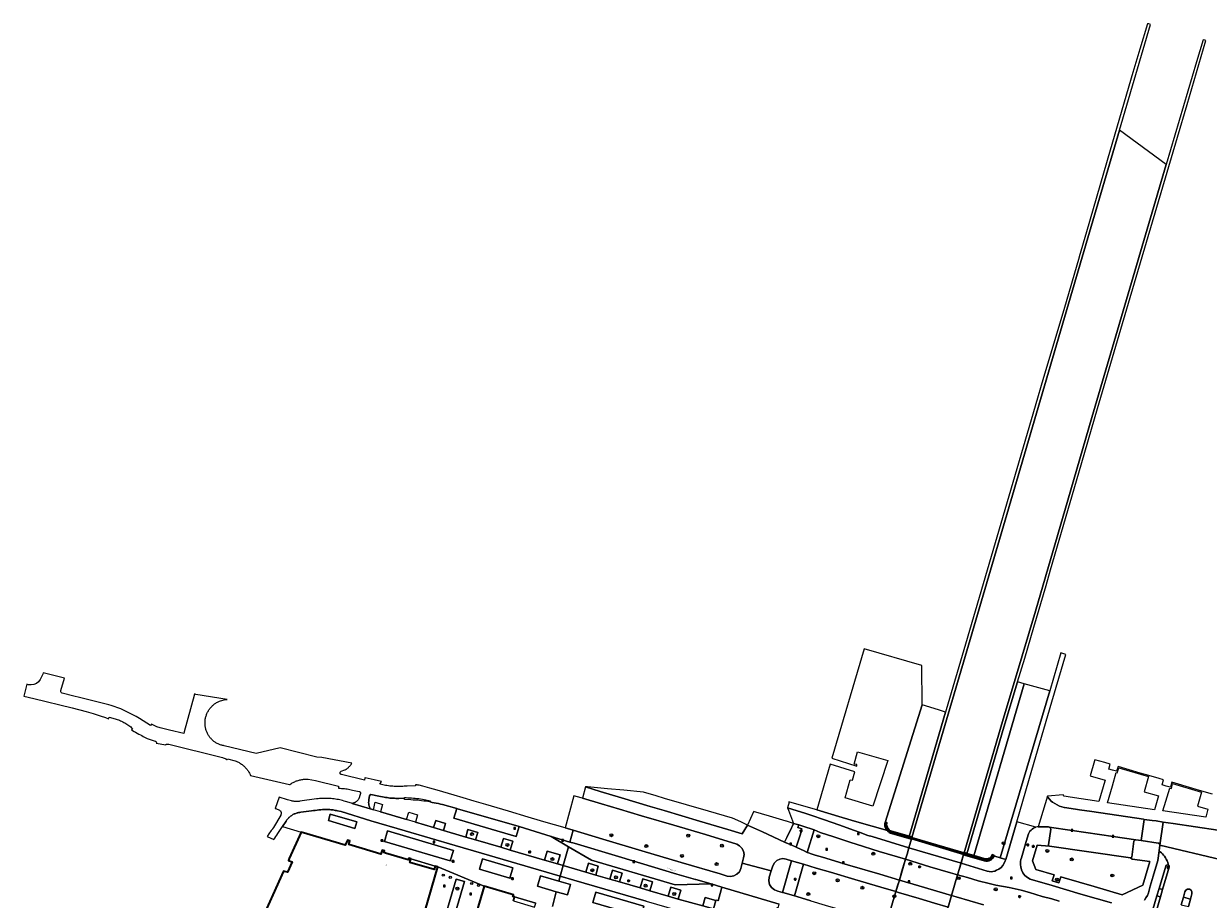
# Model space of a CAD drawing. Header units: metres. Extents: x 136597 to 137331, y 452400 to 453440.
# Tile 39 of 40: x 136597 to 136917, y 453092 to 453328. Entities that reach past the tile are written whole.
import ezdxf
from ezdxf.enums import TextEntityAlignment as Align

# ---------------------------------------------------------------- set-up
doc = ezdxf.new("R2010")
doc.units = ezdxf.units.M
doc.layers.get('0').update_dxf_attribs({"lineweight": 25})
for name, color, linetype, lineweight in [('AB-ondergrond', 7, 'Continuous', 25), ('B-WE-GK-KADEMUUR-GV', 150, 'Continuous', 35), ('B-WE-GR-BEPLANTING_CULTUUR_HEESTERS-GV', 90, 'Continuous', 18), ('B-WE-GR-BOOM-S @ 0.2', 90, 'Continuous', 25), ('B-WE-GR-GROENVOORZIENING-GV', 80, 'Continuous', 18), ('B-WE-IE-TERREINAFSCHEIDING_KUNSTMATIG_HEKWERK-G', 20, 'IE-TERREINAFSCHEIDING-KUNSTMATIG', 18), ('B-WE-IE-TERREINAFSCHEIDING_KUNSTMATIG_MUUR-GV', 90, 'Continuous', 18), ('B-WE-KL-ET_LS_OV_LICHTMAST-S @ 0.2', 190, 'Continuous', 25), ('B-WE-KW-KUNSTWERK_DEK-GV', 170, 'Continuous', 18), ('B-WE-OG-BEBOUWING-GV', 7, 'Continuous', 35), ('B-WE-OG-BEBOUWING-T18', 10, 'Continuous', 18), ('B-WE-OG-TERREIN_CULTUURSCHEIDING-GV', 7, 'Continuous', 18), ('B-WE-OG-TERREIN_ERF-GV', 7, 'Continuous', 18), ('B-WE-OG-TOPOGRAFIE-T18', 10, 'Continuous', 18), ('B-WE-OG-WATER-GV', 130, 'Continuous', 18), ('B-WE-OG-WATER_SLOOT-GV', 120, 'Continuous', 18), ('B-WE-RI-GWA_KOLK-S @ 0.2', 30, 'Continuous', 25), ('B-WE-RI-GWA_RIOOLPUT-S @ 0.2', 30, 'Continuous', 25), ('B-WE-VH-VERHARDING_ASFALT-GV', 252, 'Continuous', 18), ('B-WE-VH-VERHARDING_BETONSTRAATSTEEN-GV', 252, 'Continuous', 18), ('B-WE-VH-VERHARDING_GESLOTEN-GV', 252, 'Continuous', 18), ('B-WE-VH-VERHARDING_OPEN-GV', 252, 'Continuous', 18), ('B-WE-VH-VERHARDING_STRAATBAKSTEEN-GV', 252, 'Continuous', 18), ('B-WE-VH-VERHARDING_TEGEL-GV', 252, 'Continuous', 18), ('B-WE-VW-AFSLUITPAAL-S @ 0.2', 7, 'Continuous', 25)]:
    doc.layers.add(name, color=color, linetype=linetype, lineweight=lineweight)
doc.styles.add('NLCS-ISO', font='NLCS-ISO.ttf')
doc.styles.add('NLCS-ISO-ANNOTATIEF-T18', font='NLCS-ISO.ttf', dxfattribs={"height": 1.8})
doc.linetypes.add('IE-TERREINAFSCHEIDING-KUNSTMATIG', pattern='A,4,[82,NLCS.SHX,S=0.75,R=90,X=0,Y=0],4,-2', length=10)

# ---------------------------------------------------------------- blocks, each defined once
blk = doc.blocks.new('SVW-AFSLUITPAAL-SO')
at = {"lineweight": 18}
blk.add_circle((0, 0), 1.5, dxfattribs=at)
at = {"lineweight": 18, "style": 'NLCS-ISO'}
blk.add_text('af', height=1.8, dxfattribs=at).set_placement((0, 0), align=Align.MIDDLE_CENTER)
blk = doc.blocks.new('SKL-ET_OV_LICHTMAST-SO')
at = {"color": 0, "linetype": 'ByBlock', "lineweight": 18}
for points in [[(-1.2, 0), (-2, 0)], [(-1.4, 1.4), (-0.9, 0.9)], [(0, 2), (0, 1.2)], [(0.9, 0.9), (1.4, 1.4)], [(2, 0), (1.2, 0)], [(-1.4, -1.4), (-0.9, -0.9)], [(0, -1.2), (0, -2)], [(0.9, -0.9), (1.4, -1.4)]]:
    blk.add_lwpolyline(points, dxfattribs=at)
blk.add_circle((0, 0), 1, dxfattribs=at)
blk = doc.blocks.new('SRI-KOLK-SO')
at = {"color": 0, "linetype": 'ByBlock', "lineweight": 18}
blk.add_lwpolyline([(-1.125, -1.125), (1.125, -1.125), (1.125, 1.125), (-1.125, 1.125)], close=True, dxfattribs=at)
at = {"color": 0, "linetype": 'ByBlock', "lineweight": 18, "style": 'NLCS-ISO'}
blk.add_text('k', height=1.5, dxfattribs=at).set_placement((0, 0), align=Align.MIDDLE_CENTER)
blk = doc.blocks.new('SRI-PUT_INSPECTIEPUT_RIOOLPUT-SO')
at = {"color": 0, "linetype": 'ByBlock', "lineweight": 18}
blk.add_lwpolyline([(-1.125, -1.125), (1.125, -1.125), (1.125, 1.125), (-1.125, 1.125)], close=True, dxfattribs=at)
blk = doc.blocks.new('SGR-BOOM_01-SO')
at = {"linetype": 'ByBlock', "lineweight": 18}
h = blk.add_hatch(color=0, dxfattribs=at)
h.dxf.hatch_style = 1
edge = h.paths.add_edge_path()
edge.add_arc((0, 0), 0.25, 0, 360)
at = {"color": 0, "linetype": 'ByBlock', "lineweight": 18}
for radius in [2, 0.25]:
    blk.add_circle((0, 0), radius, dxfattribs=at)
blk = doc.blocks.new('A$C8609b1a7')
at = {"layer": 'B-WE-GK-KADEMUUR-GV', "color": 9, "flags": 128}
for points in [[(-482.996, -331.575), (-482.933, -331.36), (-482.874, -331.159), (-483.632, -330.933), (-488.636, -329.442), (-488.974, -329.177), (-489.257, -328.854), (-489.475, -328.484), (-489.622, -328.08), (-489.69, -327.656), (-489.682, -327.246), (-489.888, -327.198), (-490.078, -327.153), (-490.137, -327.514), (-490.133, -327.948), (-490.05, -328.373), (-489.891, -328.776), (-489.66, -329.143), (-489.489, -329.329), (-489.366, -329.462), (-489.018, -329.721), (-488.629, -329.912)], [(-468.934, -335.726), (-463.585, -337.305), (-463.305, -337.411), (-462.91, -337.487), (-462.508, -337.484), (-462.114, -337.401), (-461.744, -337.242), (-461.413, -337.014), (-461.134, -336.724), (-460.917, -336.385), (-460.771, -336.01), (-461.271, -335.892), (-461.34, -336.077), (-461.523, -336.391), (-461.77, -336.657), (-462.069, -336.863), (-462.405, -336.999), (-462.764, -337.059), (-463.127, -337.038), (-463.476, -336.939), (-466.165, -336.138), (-468.075, -335.569), (-468.822, -335.346), (-468.879, -335.54)]]:
    blk.add_lwpolyline(points, close=True, dxfattribs=at)
at = {"layer": 'B-WE-GR-BEPLANTING_CULTUUR_HEESTERS-GV', "color": 9, "flags": 128}
blk.add_lwpolyline([(-423.9, -336.698), (-445.815, -333.504), (-449.109, -333.223), (-450.326, -337.435), (-449.434, -339.828), (-444.552, -341.254), (-445.013, -342.832), (-443.216, -343.369), (-442.751, -341.78), (-441.849, -342.044), (-433.729, -344.414), (-426.158, -346.639), (-420.613, -344.01), (-418.763, -337.677), (-423.45, -337.02)], close=True, dxfattribs=at)
at = {"layer": 'B-WE-GR-GROENVOORZIENING-GV', "color": 9, "flags": 128}
for points in [[(-459.037, -336.622), (-457.549, -337.075), (-454.611, -326.922), (-450.552, -313.034), (-445.155, -294.621), (-441.395, -281.823), (-442.677, -281.437), (-445.715, -291.684)], [(-574.193, -329.246), (-566.248, -331.643), (-555.665, -334.797), (-545.08, -337.906), (-534.589, -341.008), (-532.729, -341.571), (-531.797, -341.712), (-530.869, -341.548), (-530.043, -341.096), (-529.404, -340.403), (-529.02, -339.543), (-528.643, -338.123), (-528.253, -336.657), (-528.14, -335.757), (-528.294, -334.864), (-528.702, -334.054), (-529.328, -333.398), (-530.119, -332.955), (-538.537, -330.408), (-547.055, -327.848), (-555.756, -325.302), (-561.727, -323.554), (-566.609, -322.119), (-571.745, -320.588), (-572.085, -320.487), (-574.002, -319.938), (-576.368, -328.597), (-575.751, -328.775)], [(-633.094, -328.742), (-632.579, -326.998), (-639.716, -324.891), (-640.231, -326.635)], [(-611.855, -328.514), (-609.161, -329.294), (-608.601, -327.367), (-611.29, -326.591)], [(-514.811, -327.387), (-514.837, -327.448), (-515.154, -328.194), (-515.326, -328.547), (-516.624, -331.212), (-516.857, -331.691), (-517.19, -332.408), (-515.248, -333.272), (-514.121, -333.816), (-513.034, -330.533), (-512.52, -328.866), (-513.656, -328.532), (-513.388, -327.811)], [(-607.344, -337.462), (-606.529, -334.646), (-624.255, -329.431), (-625.079, -332.242)], [(-600.532, -331.835), (-599.943, -329.843), (-602.579, -329.06), (-603.169, -331.051)], [(-591.17, -334.567), (-590.464, -332.165), (-593.004, -331.418), (-593.711, -333.819)], [(-499.306, -332.503), (-503.929, -330.971), (-507.574, -329.836), (-509.204, -329.162), (-511.09, -335.191), (-510.926, -335.267), (-510.319, -335.492), (-508.931, -335.929), (-506.949, -336.498), (-500.219, -338.549), (-491.558, -341.067), (-486.264, -342.657), (-485.643, -340.551), (-484.608, -337.04), (-484.648, -337.028), (-491.746, -334.966), (-497.896, -332.971)], [(-578.455, -338.287), (-577.749, -335.865), (-581.251, -334.845), (-581.958, -337.261)], [(-598.629, -336.966), (-599.45, -339.753), (-591.324, -342.128), (-590.497, -339.345)], [(-570.79, -340.53), (-568.132, -341.296), (-567.436, -338.884), (-570.094, -338.117)], [(-515.334, -337.431), (-516.777, -336.99), (-517.647, -336.888), (-518.51, -337.039), (-519.294, -337.429), (-519.934, -338.027), (-520.377, -338.783), (-520.815, -340.151), (-521.337, -341.889), (-521.449, -342.865), (-521.236, -343.823), (-520.722, -344.66), (-519.962, -345.282), (-519.041, -345.622), (-517.742, -346.012)], [(-487.186, -345.786), (-491.237, -344.605), (-498.232, -342.534), (-504.845, -340.575), (-508.656, -339.422), (-512.079, -338.411), (-512.11, -338.402), (-514.537, -346.945), (-513.907, -347.128), (-510.107, -348.244), (-506.224, -349.417), (-498.443, -351.667), (-491.311, -353.814), (-489.695, -354.293)], [(-478.074, -339.075), (-484.608, -337.04), (-486.265, -342.657), (-481, -344.237), (-472.202, -346.795), (-470.556, -341.223), (-472.434, -340.684)], [(-578.775, -345.801), (-575.721, -346.686), (-574.896, -343.897), (-578.044, -342.978), (-583.009, -341.53), (-583.845, -344.332)], [(-564.364, -342.392), (-561.733, -343.168), (-561.023, -340.761), (-563.654, -339.986)], [(-610.213, -357.353), (-607.964, -358.018), (-603.543, -343.071), (-605.792, -342.405)], [(-553.511, -345.546), (-552.804, -343.141), (-555.452, -342.363), (-556.159, -344.768)], [(-545.919, -347.773), (-545.207, -345.365), (-547.866, -344.578), (-548.578, -346.987)], [(-555.932, -352.48), (-555.139, -349.653), (-568.068, -345.892), (-568.883, -348.7)], [(-539.28, -349.634), (-536.403, -350.458), (-535.736, -348.156), (-538.61, -347.323)], [(-473.129, -349.933), (-476.807, -348.866), (-480.921, -347.639), (-486.463, -345.997), (-487.187, -345.786), (-489.695, -354.293), (-483.571, -356.105), (-476.812, -358.134), (-475.652, -358.478)]]:
    blk.add_lwpolyline(points, close=True, dxfattribs=at)
blk.add_lwpolyline([(-443.151, -348.308), (-445.112, -347.749), (-447.768, -347.062), (-451.209, -345.995), (-453.444, -345.412), (-456.666, -344.695), (-460.268, -344.012), (-462.072, -343.623), (-464.992, -342.834), (-467.855, -341.997), (-470.557, -341.222), (-471.576, -344.673), (-472.202, -346.795), (-470.946, -347.16), (-463.527, -349.38)], dxfattribs=at)
at = {"layer": 'B-WE-IE-TERREINAFSCHEIDING_KUNSTMATIG_HEKWERK-G', "color": 9, "flags": 128}
for points in [[(-489.88, -327.199), (-489.912, -327.631), (-489.865, -328.061), (-489.739, -328.475), (-489.539, -328.86), (-489.272, -329.201), (-488.947, -329.487), (-488.695, -329.647)], [(-488.695, -329.647), (-482.933, -331.36)], [(-482.932, -331.36), (-468.879, -335.539)], [(-468.879, -335.54), (-463.564, -337.12)], [(-461.061, -335.956), (-461.208, -336.31), (-461.426, -336.626), (-461.704, -336.89), (-462.03, -337.092), (-462.392, -337.221), (-462.772, -337.272), (-463.154, -337.244), (-463.523, -337.137), (-463.564, -337.12)]]:
    blk.add_lwpolyline(points, dxfattribs=at)
at = {"layer": 'B-WE-IE-TERREINAFSCHEIDING_KUNSTMATIG_MUUR-GV', "color": 9, "flags": 128}
blk.add_lwpolyline([(-482.996, -331.575), (-468.934, -335.726), (-468.879, -335.539), (-468.822, -335.346), (-482.874, -331.159)], close=True, dxfattribs=at)
at = {"layer": 'B-WE-KW-KUNSTWERK_DEK-GV', "color": 9, "flags": 128}
blk.add_lwpolyline([(-473.129, -349.933), (-471.575, -344.673), (-470.627, -341.462), (-469.761, -338.529), (-468.934, -335.726), (-468.879, -335.539), (-468.822, -335.346), (-482.874, -331.159), (-484.684, -337.296), (-485.644, -340.551), (-487.187, -345.786), (-489.695, -354.293)], dxfattribs=at)
at = {"layer": 'B-WE-OG-BEBOUWING-GV', "color": 9, "flags": 128}
for points in [[(-616.778, -359.835), (-610.68, -339.1), (-611.409, -338.88), (-611.7, -339.845), (-618.254, -337.924), (-617.955, -336.957), (-618.567, -336.768), (-618.697, -337.189), (-624.829, -335.37), (-625.251, -335.245), (-625.126, -334.823), (-625.74, -334.641), (-626.037, -335.644), (-631.081, -334.146), (-634.703, -333.079), (-634.427, -332.086), (-635.037, -331.901), (-635.694, -333.256), (-647.558, -329.783), (-650.756, -336.846), (-651.02, -337.429), (-649.993, -337.712), (-651.293, -340.56), (-652.32, -340.277), (-658.908, -354.811)], [(-590.332, -348.246), (-590.03, -347.222), (-590.452, -347.097), (-590.325, -346.666), (-590.939, -346.485), (-598.215, -344.339), (-602.762, -359.81)]]:
    blk.add_lwpolyline(points, dxfattribs=at)
at = {"layer": 'B-WE-OG-TERREIN_CULTUURSCHEIDING-GV', "color": 9, "flags": 128}
for points in [[(-498.873, -315.764), (-498.246, -313.493), (-504.899, -311.375), (-508.515, -323.769), (-501.662, -325.819), (-497.688, -326.965), (-489.489, -329.329), (-489.66, -329.143), (-489.891, -328.776), (-490.05, -328.373), (-490.133, -327.948), (-490.137, -327.514), (-490.078, -327.153), (-480.115, -295.435), (-480.23, -284.848), (-495.761, -280.274), (-504.425, -309.814), (-497.77, -311.973), (-497.692, -311.534), (-498.43, -311.369), (-497.546, -308.116), (-489.399, -310.464), (-493.37, -322.735), (-500.865, -320.532), (-499.493, -315.597)], [(-458.111, -301.441), (-468.075, -335.569), (-466.165, -336.138), (-452.63, -289.739), (-454.396, -289.242)], [(-459.037, -336.622), (-445.715, -291.684), (-452.63, -289.739), (-466.165, -336.138), (-463.476, -336.939), (-463.127, -337.038), (-462.764, -337.059), (-462.405, -336.999), (-462.069, -336.863), (-461.77, -336.657), (-461.523, -336.391), (-461.34, -336.077), (-461.271, -335.892), (-460.771, -336.01), (-460.475, -336.184)], [(-483.632, -330.933), (-473.832, -297.411), (-475.741, -296.809), (-480.115, -295.435), (-490.078, -327.153), (-489.888, -327.198), (-489.682, -327.246), (-489.69, -327.656), (-489.622, -328.08), (-489.475, -328.484), (-489.257, -328.854), (-488.974, -329.177), (-488.636, -329.442)]]:
    blk.add_lwpolyline(points, close=True, dxfattribs=at)
at = {"layer": 'B-WE-OG-TERREIN_ERF-GV', "color": 9, "flags": 128}
for points in [[(-611.409, -338.88), (-617.955, -336.957), (-618.254, -337.924), (-611.7, -339.845)], [(-590.03, -347.222), (-590.332, -348.246), (-584.609, -349.93), (-584.3, -348.907)]]:
    blk.add_lwpolyline(points, close=True, dxfattribs=at)
at = {"layer": 'B-WE-OG-WATER-GV', "color": 9, "flags": 128}
blk.add_lwpolyline([(-473.129, -349.933), (-472.202, -346.795), (-471.576, -344.673), (-470.557, -341.222), (-469.636, -338.103), (-468.934, -335.726), (-468.879, -335.54), (-468.822, -335.346), (-463.427, -316.795), (-458.443, -299.947), (-453.133, -282.239), (-449.541, -270.148), (-440.824, -240.196), (-434.333, -217.96), (-414.291, -149.718), (-426.939, -140.46), (-434.945, -167.99), (-438.478, -179.925), (-455.761, -238.906), (-467.653, -279.322), (-482.874, -331.159), (-482.933, -331.36), (-482.996, -331.575), (-483.703, -333.97), (-484.198, -335.652), (-484.608, -337.04), (-485.643, -340.551), (-486.264, -342.657), (-486.734, -344.253), (-487.186, -345.786), (-489.695, -354.293)], dxfattribs=at)
at = {"layer": 'B-WE-OG-WATER_SLOOT-GV', "color": 9, "flags": 128}
for points in [[(-418.577, -111.987), (-419.028, -111.856), (-419.308, -111.774), (-421.374, -118.658), (-423.262, -124.948), (-429.415, -145.912), (-435.812, -167.929), (-437.808, -174.674), (-437.809, -174.678), (-441.953, -188.924), (-447.371, -207.155), (-449.634, -214.881), (-457.838, -242.888), (-468.422, -279.023), (-473.647, -296.778), (-473.832, -297.411), (-483.632, -330.933), (-482.874, -331.159), (-467.653, -279.322), (-455.761, -238.906), (-438.478, -179.925), (-434.945, -167.99), (-426.939, -140.46)], [(-403.583, -116.345), (-403.902, -116.252), (-404.319, -116.131), (-406.119, -122.097), (-414.291, -149.718), (-434.333, -217.96), (-440.824, -240.196), (-449.541, -270.148), (-453.133, -282.239), (-458.443, -299.947), (-463.427, -316.795), (-468.822, -335.346), (-468.075, -335.569), (-458.111, -301.441), (-454.396, -289.242), (-452.439, -282.816), (-449.967, -274.482), (-446.707, -263.224), (-445.486, -259.034), (-437.871, -232.909), (-432.794, -215.492), (-426.96, -195.622), (-422.392, -180.155), (-411.271, -142.334), (-408.669, -133.536)]]:
    blk.add_lwpolyline(points, close=True, dxfattribs=at)
at = {"layer": 'B-WE-VH-VERHARDING_ASFALT-GV', "color": 9, "flags": 128}
for points in [[(-514.121, -333.816), (-515.248, -333.272), (-517.19, -332.408), (-523.139, -329.659), (-527.202, -327.816), (-528.617, -330.209), (-532.502, -329.064), (-540.127, -326.779), (-549.669, -323.935), (-553.497, -322.804), (-561.143, -320.509), (-566.902, -318.813), (-570.867, -317.482), (-571.745, -320.588), (-566.609, -322.119), (-561.727, -323.554), (-555.756, -325.302), (-547.055, -327.848), (-538.537, -330.408), (-530.119, -332.955), (-529.328, -333.398), (-528.702, -334.054), (-528.294, -334.864), (-528.14, -335.757), (-528.253, -336.657), (-528.643, -338.123), (-520.815, -340.151), (-520.377, -338.783), (-519.934, -338.027), (-519.294, -337.429), (-518.51, -337.039), (-517.647, -336.888), (-516.777, -336.99), (-515.334, -337.431), (-515.326, -337.433), (-512.11, -338.402), (-512.079, -338.411), (-508.656, -339.422), (-504.845, -340.575), (-498.232, -342.534), (-491.237, -344.605), (-487.186, -345.786), (-486.734, -344.253), (-486.264, -342.657), (-491.558, -341.067), (-500.219, -338.549), (-506.949, -336.498), (-508.931, -335.929), (-510.319, -335.492), (-510.926, -335.267), (-511.09, -335.191), (-511.907, -334.816), (-513.899, -333.923)], [(-616.752, -327.032), (-619.141, -326.337), (-626.156, -324.287), (-626.162, -324.285), (-628.074, -323.722), (-628.869, -323.488), (-628.918, -323.473), (-633.772, -321.988), (-634.027, -321.932), (-635.615, -321.455), (-635.996, -321.346), (-636.379, -321.243), (-636.763, -321.148), (-637.15, -321.06), (-637.538, -320.979), (-637.927, -320.906), (-638.318, -320.839), (-638.709, -320.78), (-639.102, -320.728), (-639.496, -320.683), (-639.937, -320.664), (-640.378, -320.652), (-640.819, -320.649), (-641.26, -320.653), (-641.701, -320.666), (-642.142, -320.686), (-642.582, -320.714), (-643.022, -320.751), (-643.461, -320.795), (-647.914, -321.409), (-648.101, -321.438), (-648.289, -321.46), (-648.478, -321.475), (-648.666, -321.483), (-648.856, -321.485), (-649.045, -321.48), (-649.234, -321.469), (-649.422, -321.45), (-649.609, -321.425), (-649.796, -321.393), (-649.981, -321.355), (-650.165, -321.31), (-651.252, -321.023), (-653.538, -320.344), (-654.554, -323.356), (-654.529, -323.337), (-654.5, -323.325), (-654.469, -323.32), (-654.438, -323.322), (-654.408, -323.332), (-654.382, -323.349), (-653.443, -323.821), (-653.371, -323.86), (-653.303, -323.905), (-653.239, -323.956), (-653.18, -324.013), (-653.127, -324.075), (-653.08, -324.141), (-653.038, -324.212), (-653.004, -324.286), (-652.977, -324.363), (-652.956, -324.442), (-652.943, -324.523), (-652.938, -324.605), (-652.94, -324.687), (-652.949, -324.768), (-652.966, -324.848), (-652.991, -324.926), (-653.022, -325.001), (-653.06, -325.074), (-653.065, -325.083), (-653.071, -325.092), (-653.077, -325.102), (-653.083, -325.111), (-653.089, -325.12), (-655.055, -328.451), (-655.291, -328.851), (-655.311, -328.889), (-655.334, -328.925), (-655.358, -328.96), (-655.385, -328.994), (-655.413, -329.026), (-655.613, -329.321), (-656.257, -330.195), (-656.77, -330.922), (-654.937, -331.768), (-654.645, -331.355), (-654.361, -330.942), (-654.084, -330.525), (-653.812, -330.104), (-652.589, -328.219), (-651.634, -326.748), (-651.523, -326.584), (-651.406, -326.425), (-651.283, -326.27), (-651.154, -326.12), (-651.019, -325.974), (-650.879, -325.835), (-650.734, -325.7), (-650.584, -325.571), (-650.429, -325.448), (-650.27, -325.331), (-650.106, -325.22), (-649.938, -325.115), (-649.766, -325.016), (-649.591, -324.925), (-649.412, -324.84), (-649.231, -324.761), (-649.046, -324.69), (-648.859, -324.626), (-648.669, -324.569), (-648.478, -324.519), (-648.285, -324.476), (-648.09, -324.441), (-647.894, -324.413), (-647.697, -324.393), (-644.752, -323.999), (-644.259, -323.927), (-643.765, -323.862), (-643.271, -323.803), (-642.775, -323.751), (-642.279, -323.706), (-641.783, -323.668), (-641.285, -323.637), (-640.788, -323.613), (-640.484, -323.619), (-640.18, -323.633), (-639.877, -323.653), (-639.574, -323.681), (-639.272, -323.716), (-638.97, -323.759), (-638.67, -323.808), (-638.371, -323.865), (-638.074, -323.928), (-637.778, -323.999), (-636.819, -324.216), (-628.804, -326.675), (-619.526, -329.393), (-606.031, -333.352), (-598.922, -335.441), (-577.695, -341.63), (-576.88, -338.748), (-578.455, -338.287), (-581.958, -337.261), (-591.17, -334.567), (-593.711, -333.819), (-600.532, -331.835), (-603.169, -331.051), (-604.071, -330.787), (-609.161, -329.294), (-611.855, -328.514)], [(-516.39, -323.22), (-516.179, -323.777), (-514.811, -327.387), (-513.388, -327.811), (-512.317, -328.131), (-509.261, -329.139), (-509.204, -329.162), (-507.574, -329.836), (-503.929, -330.971), (-499.306, -332.503), (-497.896, -332.971), (-491.746, -334.966), (-484.648, -337.028), (-484.608, -337.04), (-484.198, -335.652), (-483.703, -333.97), (-493.623, -330.957), (-494.754, -330.621), (-496.823, -329.877), (-498.37, -329.301), (-502.586, -327.733), (-506.475, -326.397), (-510.115, -325.173), (-511.477, -324.735)], [(-483.703, -333.97), (-484.608, -337.04), (-478.074, -339.075), (-472.434, -340.684), (-470.556, -341.223), (-469.636, -338.103), (-469.822, -338.047)], [(-416.241, -344.951), (-415.265, -345.182), (-413.538, -339.225), (-413.524, -338.926), (-413.695, -338.679), (-413.834, -338.608), (-413.98, -338.586), (-414.263, -338.686), (-414.427, -338.937)], [(-553.511, -345.546), (-556.159, -344.768), (-561.733, -343.168), (-564.364, -342.392), (-568.132, -341.296), (-570.79, -340.53), (-576.88, -338.748), (-577.695, -341.63), (-574.044, -342.695), (-554.528, -348.378), (-537.824, -353.246), (-533.201, -354.659), (-536.328, -350.6), (-536.403, -350.458), (-539.28, -349.634), (-545.919, -347.773), (-548.578, -346.987)], [(-416.794, -346.952), (-417.874, -350.599), (-417.871, -350.903), (-417.684, -351.144), (-417.564, -351.202), (-417.39, -351.223), (-417.108, -351.107), (-416.954, -350.844), (-415.872, -347.186)], [(-409.685, -347.287), (-407.782, -347.786), (-407.407, -346.394), (-407.37, -345.874), (-407.605, -345.408), (-408.047, -345.129), (-408.568, -345.118), (-409.022, -345.377), (-409.277, -345.832)]]:
    blk.add_lwpolyline(points, close=True, dxfattribs=at)
for points in [[(-417.874, -350.599), (-416.794, -346.952), (-416.241, -344.951), (-414.427, -338.937), (-414.263, -338.686), (-413.98, -338.586), (-413.834, -338.608), (-413.758, -338.384), (-413.897, -337.929), (-414.071, -337.485), (-414.279, -337.056), (-414.521, -336.646), (-414.794, -336.255), (-415.046, -335.923), (-415.317, -335.606), (-415.606, -335.306), (-415.912, -335.023), (-416.235, -334.76), (-416.581, -337.417), (-417.804, -341.616), (-418.6, -344.35), (-419.104, -346.126), (-419.391, -346.811), (-419.756, -347.457), (-420.194, -348.057)], [(-429.012, -348.823), (-437.315, -346.424), (-445.033, -344.149), (-450.946, -342.399), (-451.741, -342.006), (-452.428, -341.444), (-452.97, -340.742), (-453.34, -339.936), (-453.52, -339.067), (-453.593, -338.587), (-453.612, -338.102), (-453.578, -337.618), (-453.49, -337.141), (-453.351, -336.676), (-452.034, -332.3), (-451.417, -330.232), (-451.263, -329.842), (-451.043, -329.484), (-450.763, -329.171), (-450.434, -328.911), (-450.064, -328.713), (-449.47, -328.443), (-454.611, -326.922), (-457.549, -337.075), (-457.732, -337.461), (-458, -338.119), (-458.376, -338.723), (-458.849, -339.253), (-459.406, -339.695), (-460.03, -340.036), (-460.508, -340.241), (-461.014, -340.364), (-461.533, -340.402), (-462.051, -340.354), (-462.554, -340.221), (-469.636, -338.103), (-470.557, -341.222), (-467.855, -341.997), (-464.992, -342.834), (-462.072, -343.623), (-460.268, -344.012), (-456.666, -344.695), (-453.444, -345.412), (-451.209, -345.995), (-447.768, -347.062), (-445.112, -347.749), (-443.151, -348.308)]]:
    blk.add_lwpolyline(points, dxfattribs=at)
at = {"layer": 'B-WE-VH-VERHARDING_BETONSTRAATSTEEN-GV', "color": 9, "flags": 128}
for points in [[(-588.788, -328.239), (-597.833, -325.626), (-605.104, -323.509), (-605.574, -323.381), (-606.381, -325.957), (-597.815, -328.516), (-589.559, -330.922)], [(-515.326, -328.547), (-515.154, -328.194), (-514.837, -327.448), (-514.811, -327.387), (-515.843, -327.064), (-516.731, -326.787), (-516.807, -326.765), (-521.253, -325.476), (-525.554, -324.173), (-525.599, -324.272), (-527.202, -327.816), (-523.139, -329.659), (-517.19, -332.408), (-516.857, -331.691), (-516.624, -331.212)], [(-422.455, -331.789), (-428.65, -330.936), (-439.687, -329.281), (-445.83, -328.375), (-445.731, -328.417), (-445.574, -328.547), (-445.479, -328.726), (-445.459, -328.928), (-446.069, -333.17), (-446.079, -333.225), (-446.051, -333.364), (-445.953, -333.468), (-445.815, -333.504), (-423.9, -336.698), (-423.762, -336.679), (-423.655, -336.588), (-423.617, -336.486), (-423, -332.191), (-422.956, -332.064), (-422.831, -331.907), (-422.655, -331.81)], [(-416.052, -333.214), (-415.162, -327.012), (-417.028, -326.73), (-418.099, -326.6), (-420.222, -326.289), (-421.057, -331.997), (-416.495, -332.675), (-416.322, -332.723), (-416.167, -332.843), (-416.072, -333.015)]]:
    blk.add_lwpolyline(points, close=True, dxfattribs=at)
for points in [[(-399.397, -337.234), (-416.052, -333.214), (-416.235, -334.76), (-415.912, -335.023), (-415.606, -335.306), (-415.317, -335.606), (-415.046, -335.923), (-414.794, -336.255), (-414.521, -336.646), (-414.279, -337.056), (-414.071, -337.485), (-413.897, -337.929), (-413.758, -338.384), (-413.834, -338.608), (-413.695, -338.679), (-413.524, -338.926), (-413.538, -339.225), (-415.265, -345.182), (-415.872, -347.186), (-416.954, -350.844)], [(-410.249, -349.345), (-409.685, -347.287), (-409.277, -345.832), (-409.022, -345.377), (-408.568, -345.118), (-408.047, -345.129), (-407.605, -345.408), (-407.37, -345.874), (-407.407, -346.394), (-407.782, -347.786), (-408.325, -349.82)]]:
    blk.add_lwpolyline(points, dxfattribs=at)
at = {"layer": 'B-WE-VH-VERHARDING_GESLOTEN-GV', "color": 9, "flags": 128}
for points in [[(-551.879, -319.936), (-555.277, -318.933), (-560.512, -318.453), (-564.989, -318.039), (-570.372, -317.565), (-570.867, -317.482), (-566.902, -318.813), (-561.143, -320.509), (-553.497, -322.804), (-549.669, -323.935), (-540.127, -326.779), (-532.502, -329.064), (-528.617, -330.209), (-527.202, -327.816), (-529.003, -326.979), (-531.291, -325.942), (-533.392, -325.332), (-537.738, -324.072), (-549.613, -320.626)], [(-561.962, -336.322), (-573.974, -332.735), (-575.086, -332.403), (-580.138, -330.921), (-575.441, -333.66), (-569.256, -337.267), (-546.705, -343.966), (-537.024, -343.708), (-541.171, -342.499), (-541.261, -342.469), (-546.241, -341.034)]]:
    blk.add_lwpolyline(points, close=True, dxfattribs=at)
for points in [[(-510.107, -348.244), (-513.907, -347.128), (-514.537, -346.945), (-517.317, -346.139), (-517.742, -346.012), (-519.041, -345.622), (-519.962, -345.282), (-520.722, -344.66), (-521.236, -343.823), (-521.449, -342.865), (-521.337, -341.889), (-520.815, -340.151), (-528.643, -338.123), (-529.02, -339.543), (-529.404, -340.403), (-530.043, -341.096), (-530.869, -341.548), (-531.797, -341.712), (-532.729, -341.571), (-534.589, -341.008), (-545.08, -337.906), (-555.665, -334.797), (-566.248, -331.643), (-574.193, -329.246), (-575.086, -332.403), (-573.974, -332.735), (-561.962, -336.322), (-546.241, -341.034), (-541.261, -342.469), (-541.171, -342.499), (-537.024, -343.708), (-534.113, -344.614), (-518.673, -349.138)], [(-463.527, -349.38), (-470.946, -347.16), (-472.202, -346.795), (-473.129, -349.933)]]:
    blk.add_lwpolyline(points, dxfattribs=at)
at = {"layer": 'B-WE-VH-VERHARDING_OPEN-GV', "color": 9, "flags": 128}
for points in [[(-633.898, -311.184), (-642.028, -309.621), (-643.339, -309.522), (-653.202, -307.049), (-659.695, -308.571), (-668.338, -306.464), (-668.55, -306.425), (-668.761, -306.378), (-668.97, -306.324), (-669.178, -306.262), (-669.382, -306.193), (-669.585, -306.117), (-669.784, -306.035), (-669.981, -305.945), (-670.174, -305.848), (-670.363, -305.744), (-670.549, -305.634), (-670.731, -305.518), (-670.909, -305.395), (-671.082, -305.266), (-671.251, -305.131), (-671.415, -304.99), (-671.574, -304.844), (-671.727, -304.692), (-671.875, -304.535), (-672.018, -304.372), (-672.154, -304.205), (-672.285, -304.033), (-672.41, -303.856), (-672.528, -303.676), (-672.64, -303.491), (-672.746, -303.302), (-672.844, -303.11), (-672.936, -302.915), (-673.021, -302.716), (-673.099, -302.514), (-673.17, -302.31), (-673.233, -302.104), (-673.29, -301.895), (-673.339, -301.685), (-673.38, -301.473), (-673.414, -301.26), (-673.441, -301.045), (-673.46, -300.83), (-673.476, -300.608), (-673.484, -300.385), (-673.484, -300.162), (-673.476, -299.939), (-673.461, -299.717), (-673.438, -299.495), (-673.406, -299.274), (-673.367, -299.055), (-673.32, -298.837), (-673.266, -298.621), (-673.204, -298.406), (-673.134, -298.195), (-673.057, -297.985), (-672.973, -297.779), (-672.881, -297.576), (-672.783, -297.376), (-672.677, -297.18), (-672.564, -296.987), (-672.445, -296.799), (-672.319, -296.615), (-672.187, -296.436), (-672.048, -296.261), (-671.903, -296.091), (-671.753, -295.927), (-671.596, -295.768), (-671.434, -295.615), (-671.267, -295.467), (-671.095, -295.326), (-670.918, -295.191), (-670.736, -295.062), (-670.55, -294.939), (-670.359, -294.823), (-670.165, -294.714), (-669.967, -294.612), (-669.765, -294.517), (-669.56, -294.429), (-669.352, -294.349), (-667.934, -294), (-667.518, -293.987), (-675.993, -292.613), (-676.291, -292.472), (-676.307, -292.509), (-676.378, -292.692), (-676.443, -292.878), (-679.083, -302.677), (-679.202, -303.152), (-683.1, -302.218), (-685.548, -301.655), (-686.442, -301.39), (-687.943, -300.594), (-688.198, -300.995), (-691.192, -299.143), (-691.162, -299.095), (-692.068, -298.571), (-692.775, -298.191), (-693.484, -297.817), (-694.196, -297.446), (-694.91, -297.081), (-695.627, -296.72), (-696.158, -296.512), (-696.69, -296.309), (-697.225, -296.112), (-697.762, -295.921), (-698.301, -295.735), (-698.841, -295.555), (-699.384, -295.38), (-707.351, -293.421), (-708.847, -293.043), (-711.999, -292.247), (-712.147, -292.174), (-712.265, -292.058), (-712.34, -291.911), (-712.365, -291.747), (-712.337, -291.584), (-711.346, -288.226), (-717.105, -286.792), (-717.265, -287.153), (-717.431, -287.512), (-717.602, -287.868), (-717.778, -288.222), (-717.959, -288.573), (-718.399, -289.171), (-718.976, -289.637), (-719.652, -289.941), (-720.384, -290.064), (-721.123, -289.996), (-721.58, -289.885), (-722.381, -293.082), (-719.692, -293.741), (-709.31, -296.184), (-705.53, -297.205), (-703.614, -297.749), (-701.723, -298.379), (-700.345, -298.845), (-699.485, -299.226), (-699.315, -298.773), (-699.001, -298.834), (-698.688, -298.903), (-698.378, -298.98), (-698.069, -299.064), (-697.762, -299.155), (-697.458, -299.254), (-697.156, -299.36), (-696.856, -299.474), (-696.56, -299.595), (-696.267, -299.722), (-695.976, -299.857), (-695.689, -299.999), (-695.406, -300.148), (-695.126, -300.303), (-694.85, -300.466), (-694.578, -300.634), (-694.311, -300.81), (-694.047, -300.992), (-693.788, -301.18), (-693.534, -301.374), (-693.285, -301.575), (-693.04, -301.781), (-693.277, -302.19), (-693.065, -302.316), (-692.638, -302.562), (-692.21, -302.806), (-691.78, -303.047), (-691.349, -303.286), (-690.917, -303.523), (-690.563, -303.724), (-690.205, -303.919), (-689.845, -304.108), (-689.481, -304.291), (-689.125, -304.463), (-689.114, -304.468), (-686.893, -305.205), (-686.842, -305.231), (-686.794, -305.264), (-686.75, -305.301), (-686.712, -305.344), (-686.678, -305.391), (-686.65, -305.441), (-686.628, -305.495), (-686.613, -305.55), (-686.605, -305.607), (-686.603, -305.665), (-686.608, -305.722), (-686.619, -305.779), (-684.067, -306.218), (-684.029, -306.14), (-683.989, -306.1), (-683.944, -306.065), (-683.896, -306.035), (-683.845, -306.012), (-683.791, -305.994), (-683.735, -305.983), (-683.679, -305.978), (-683.622, -305.98), (-683.566, -305.989), (-683.249, -306.058), (-669.095, -309.547), (-668.802, -309.636), (-668.561, -309.721), (-668.323, -309.813), (-668.087, -309.912), (-667.855, -310.019), (-667.626, -310.133), (-667.511, -310.195), (-667.43, -309.951), (-665.353, -310.516), (-665.134, -310.6), (-664.917, -310.692), (-664.704, -310.79), (-664.494, -310.896), (-664.287, -311.008), (-664.085, -311.127), (-663.886, -311.253), (-663.692, -311.385), (-663.502, -311.523), (-663.317, -311.667), (-663.136, -311.818), (-662.961, -311.974), (-662.79, -312.136), (-662.625, -312.304), (-662.466, -312.476), (-662.313, -312.654), (-662.165, -312.837), (-662.023, -313.025), (-661.888, -313.217), (-661.759, -313.413), (-661.637, -313.614), (-661.521, -313.818), (-661.412, -314.026), (-661.31, -314.238), (-661.226, -314.426), (-650.717, -316.936), (-650.602, -316.854), (-650.394, -316.717), (-650.183, -316.587), (-649.968, -316.463), (-649.749, -316.346), (-649.527, -316.235), (-649.301, -316.132), (-649.072, -316.035), (-648.84, -315.946), (-648.606, -315.864), (-648.369, -315.789), (-648.13, -315.721), (-647.889, -315.661), (-647.646, -315.608), (-647.402, -315.563), (-647.157, -315.525), (-646.91, -315.495), (-646.663, -315.473), (-646.415, -315.458), (-646.167, -315.451), (-645.918, -315.452), (-645.67, -315.46), (-643.713, -315.86), (-637.459, -317.377), (-637.477, -317.91), (-637.396, -317.913), (-637.022, -317.926), (-636.648, -317.947), (-636.275, -317.976), (-635.903, -318.012), (-635.531, -318.056), (-635.161, -318.108), (-634.791, -318.167), (-634.423, -318.234), (-634.056, -318.309), (-633.691, -318.391), (-631.894, -318.789), (-631.839, -318.812), (-631.787, -318.841), (-631.74, -318.876), (-631.696, -318.916), (-631.658, -318.962), (-631.625, -319.012), (-631.599, -319.065), (-631.579, -319.121), (-631.566, -319.179), (-631.561, -319.238), (-631.562, -319.297), (-631.57, -319.356), (-631.799, -320.146), (-631.836, -320.277), (-631.88, -320.405), (-631.931, -320.531), (-631.989, -320.654), (-632.054, -320.773), (-632.124, -320.889), (-632.201, -321.001), (-632.284, -321.108), (-632.373, -321.211), (-632.467, -321.309), (-632.566, -321.402), (-632.67, -321.489), (-632.779, -321.57), (-632.892, -321.645), (-633.009, -321.714), (-633.129, -321.777), (-633.253, -321.833), (-633.379, -321.882), (-633.508, -321.925), (-633.639, -321.96), (-633.772, -321.988), (-628.918, -323.473), (-628.869, -323.488), (-628.949, -323.351), (-629.024, -323.21), (-629.091, -323.066), (-629.151, -322.919), (-629.204, -322.769), (-629.25, -322.617), (-629.288, -322.462), (-629.319, -322.307), (-629.342, -322.149), (-629.358, -321.991), (-629.366, -321.832), (-629.367, -321.673), (-629.359, -321.515), (-629.344, -321.356), (-629.322, -321.199), (-629.292, -321.043), (-629.102, -319.888), (-628.774, -319.596), (-626.61, -320.064), (-625.182, -320.319), (-624.791, -320.386), (-624.399, -320.444), (-624.005, -320.495), (-623.611, -320.538), (-623.216, -320.573), (-622.82, -320.6), (-622.424, -320.619), (-622.027, -320.63), (-621.631, -320.633), (-621.234, -320.628), (-619.866, -320.614), (-619.851, -320.616), (-619.837, -320.619), (-619.823, -320.623), (-619.809, -320.628), (-619.795, -320.633), (-619.744, -320.438), (-619.257, -320.445), (-618.769, -320.459), (-618.282, -320.481), (-617.796, -320.51), (-617.309, -320.546), (-616.824, -320.589), (-616.339, -320.64), (-615.855, -320.697), (-615.372, -320.762), (-614.89, -320.835), (-614.409, -320.914), (-613.929, -321.001), (-612.771, -321.32), (-612.826, -321.605), (-612.821, -321.605), (-612.257, -321.706), (-611.693, -321.815), (-611.131, -321.931), (-610.571, -322.055), (-610.012, -322.186), (-609.455, -322.325), (-605.574, -323.381), (-605.104, -323.509), (-597.833, -325.626), (-588.788, -328.239), (-580.138, -330.921), (-575.086, -332.403), (-574.193, -329.246), (-575.751, -328.775), (-576.368, -328.597), (-582.105, -326.933), (-583.001, -326.661), (-583.047, -326.647), (-586.316, -325.666), (-591.697, -324.092), (-597.812, -322.264), (-600.877, -321.348), (-603.898, -320.515), (-606.334, -319.791), (-610.889, -318.392), (-612.825, -317.881), (-614.793, -317.37), (-615.788, -317.108), (-615.946, -317.073), (-616.105, -317.043), (-616.265, -317.019), (-616.426, -317), (-616.587, -316.987), (-616.698, -316.981), (-616.742, -317.275), (-618.999, -317.304), (-619.385, -317.348), (-619.772, -317.383), (-620.16, -317.411), (-620.548, -317.431), (-620.937, -317.443), (-621.326, -317.447), (-621.714, -317.443), (-622.103, -317.431), (-622.491, -317.411), (-622.879, -317.383), (-623.266, -317.347), (-623.652, -317.303), (-624.038, -317.252), (-624.422, -317.192), (-624.805, -317.125), (-625.186, -317.049), (-625.566, -316.966), (-625.944, -316.876), (-626.32, -316.777), (-625.921, -316.105), (-627.88, -315.67), (-630.298, -315.094), (-630.358, -315.084), (-630.485, -315.749), (-636.691, -314.229), (-636.748, -314.214), (-636.804, -314.191), (-636.856, -314.162), (-636.903, -314.127), (-636.947, -314.086), (-636.984, -314.04), (-637.016, -313.99), (-637.041, -313.936), (-637.06, -313.88), (-637.071, -313.821), (-637.075, -313.762), (-637.071, -313.703), (-637.06, -313.644), (-637.042, -313.587), (-637.017, -313.534), (-636.985, -313.483), (-636.948, -313.437), (-636.905, -313.396), (-636.857, -313.361), (-636.805, -313.331), (-636.75, -313.309), (-635.806, -312.973), (-635.684, -312.922), (-635.564, -312.864), (-635.448, -312.8), (-635.336, -312.729), (-635.228, -312.652), (-635.125, -312.569), (-635.026, -312.481), (-634.932, -312.388), (-634.843, -312.289), (-634.708, -312.167), (-634.577, -312.04), (-634.451, -311.908), (-634.33, -311.771), (-634.214, -311.631), (-634.103, -311.486), (-633.998, -311.337)], [(-516.39, -323.22), (-511.477, -324.735), (-510.115, -325.173), (-506.475, -326.397), (-502.586, -327.733), (-498.37, -329.301), (-496.823, -329.877), (-494.754, -330.621), (-493.623, -330.957), (-483.703, -333.97), (-482.996, -331.575), (-488.629, -329.912), (-489.018, -329.721), (-489.366, -329.462), (-489.489, -329.329), (-497.688, -326.965), (-501.662, -325.819), (-508.515, -323.769), (-510.176, -323.286), (-516.035, -321.539), (-515.987, -321.66)], [(-640.231, -326.635), (-639.716, -324.891), (-632.579, -326.998), (-633.094, -328.742)], [(-625.079, -332.242), (-624.255, -329.431), (-606.529, -334.646), (-607.344, -337.462)], [(-483.703, -333.97), (-469.822, -338.047), (-469.636, -338.103), (-468.934, -335.726), (-482.996, -331.575)], [(-598.629, -336.966), (-590.497, -339.345), (-591.324, -342.128), (-599.45, -339.753)], [(-512.11, -338.402), (-515.326, -337.433), (-515.334, -337.431), (-517.742, -346.012), (-517.317, -346.139), (-514.537, -346.945)], [(-459.037, -336.622), (-460.475, -336.184), (-460.771, -336.01), (-460.917, -336.385), (-461.134, -336.724), (-461.413, -337.014), (-461.744, -337.242), (-462.114, -337.401), (-462.508, -337.484), (-462.91, -337.487), (-463.305, -337.411), (-463.585, -337.305), (-468.934, -335.726), (-469.636, -338.103), (-462.554, -340.221), (-462.051, -340.354), (-461.533, -340.402), (-461.014, -340.364), (-460.508, -340.241), (-460.03, -340.036), (-459.406, -339.695), (-458.849, -339.253), (-458.376, -338.723), (-458, -338.119), (-457.732, -337.461), (-457.549, -337.075)], [(-602.762, -359.81), (-598.215, -344.339), (-610.68, -339.1), (-616.778, -359.835), (-606.074, -362.525), (-603.838, -363.162)], [(-610.213, -357.353), (-605.792, -342.405), (-603.543, -343.071), (-607.964, -358.018)], [(-522.201, -352.163), (-518.893, -349.885), (-518.673, -349.138), (-534.113, -344.614), (-534.272, -345.313), (-535.098, -348.243), (-535.557, -348.123), (-535.736, -348.156), (-536.403, -350.458), (-536.328, -350.6), (-528.992, -352.745), (-522.866, -354.499)], [(-481, -344.237), (-486.265, -342.657), (-487.187, -345.786), (-486.463, -345.997), (-480.921, -347.639), (-476.807, -348.866), (-473.129, -349.933), (-472.202, -346.795)], [(-415.265, -345.182), (-416.241, -344.951), (-416.794, -346.952), (-415.872, -347.186)], [(-555.932, -352.48), (-568.883, -348.7), (-568.068, -345.892), (-555.139, -349.653)], [(-407.782, -347.786), (-409.685, -347.287), (-410.249, -349.345), (-408.325, -349.82)]]:
    blk.add_lwpolyline(points, close=True, dxfattribs=at)
for points in [[(-579.803, -349.767), (-578.775, -345.801), (-583.845, -344.332), (-583.009, -341.53), (-578.044, -342.978), (-577.695, -341.63), (-598.922, -335.441), (-606.031, -333.352), (-619.526, -329.393), (-628.804, -326.675), (-636.819, -324.216), (-637.778, -323.999), (-638.074, -323.928), (-638.371, -323.865), (-638.67, -323.808), (-638.97, -323.759), (-639.272, -323.716), (-639.574, -323.681), (-639.877, -323.653), (-640.18, -323.633), (-640.484, -323.619), (-640.788, -323.613), (-641.285, -323.637), (-641.783, -323.668), (-642.279, -323.706), (-642.775, -323.751), (-643.271, -323.803), (-643.765, -323.862), (-644.259, -323.927), (-644.752, -323.999), (-647.697, -324.393), (-647.894, -324.413), (-648.09, -324.441), (-648.285, -324.476), (-648.478, -324.519), (-648.669, -324.569), (-648.859, -324.626), (-649.046, -324.69), (-649.231, -324.761), (-649.412, -324.84), (-649.591, -324.925), (-649.766, -325.016), (-649.938, -325.115), (-650.106, -325.22), (-650.27, -325.331), (-650.429, -325.448), (-650.584, -325.571), (-650.734, -325.7), (-650.879, -325.835), (-651.019, -325.974), (-651.154, -326.12), (-651.283, -326.27), (-651.406, -326.425), (-651.523, -326.584), (-651.634, -326.748), (-652.589, -328.219), (-647.558, -329.783), (-635.694, -333.256), (-635.037, -331.901), (-634.427, -332.086), (-634.703, -333.079), (-631.081, -334.146), (-626.037, -335.644), (-625.74, -334.641), (-625.126, -334.823), (-625.251, -335.245), (-624.829, -335.37), (-618.697, -337.189), (-618.567, -336.768), (-617.955, -336.957), (-611.409, -338.88), (-610.68, -339.1), (-598.215, -344.339), (-590.939, -346.485), (-590.325, -346.666), (-590.452, -347.097), (-590.03, -347.222), (-584.3, -348.907)], [(-535.098, -348.243), (-534.272, -345.313), (-534.113, -344.614), (-537.024, -343.708), (-546.705, -343.966), (-569.256, -337.267), (-575.441, -333.66), (-576.88, -338.748), (-570.79, -340.53), (-570.094, -338.117), (-567.436, -338.884), (-568.132, -341.296), (-564.364, -342.392), (-563.654, -339.986), (-561.023, -340.761), (-561.733, -343.168), (-556.159, -344.768), (-555.452, -342.363), (-552.804, -343.141), (-553.511, -345.546), (-548.578, -346.987), (-547.866, -344.578), (-545.207, -345.365), (-545.919, -347.773), (-539.28, -349.634), (-538.61, -347.323), (-535.736, -348.156)], [(-554.528, -348.378), (-574.044, -342.695), (-577.695, -341.63), (-578.044, -342.978), (-574.896, -343.897), (-575.721, -346.686), (-578.775, -345.801), (-579.803, -349.767)]]:
    blk.add_lwpolyline(points, dxfattribs=at)
at = {"layer": 'B-WE-VH-VERHARDING_STRAATBAKSTEEN-GV', "color": 9, "flags": 128}
for points in [[(-421.057, -331.997), (-420.222, -326.289), (-420.44, -326.257), (-434.373, -324.199), (-437.709, -323.725), (-438.759, -323.576), (-441.739, -323.135), (-441.832, -323.119), (-442.487, -322.954), (-443.119, -322.714), (-443.71, -322.404), (-444.941, -321.67), (-445.293, -321.358), (-445.777, -320.841), (-446.2, -320.272), (-446.335, -320.04), (-448.816, -328.299), (-448.739, -328.29), (-447.61, -328.32), (-446.079, -328.344), (-445.83, -328.375), (-439.687, -329.281), (-428.65, -330.936), (-422.455, -331.789)], [(-399.397, -337.234), (-398.337, -329.487), (-398.647, -329.446), (-400.411, -329.186), (-412.455, -327.422), (-415.162, -327.012), (-416.052, -333.214)]]:
    blk.add_lwpolyline(points, close=True, dxfattribs=at)
at = {"layer": 'B-WE-VH-VERHARDING_TEGEL-GV', "color": 9, "flags": 128}
for points in [[(-401.861, -319.513), (-404.721, -318.67), (-407.106, -317.967), (-412.776, -316.295), (-413.13, -317.642), (-413.199, -317.622), (-414.319, -317.304), (-415.36, -317.008), (-415.011, -315.656), (-416.208, -315.304), (-418.962, -314.495), (-421.323, -313.802), (-427.285, -312.051), (-427.683, -313.335), (-428.744, -313.038), (-429.806, -312.74), (-429.43, -311.407), (-430.863, -311.001), (-433.525, -310.246), (-433.608, -310.535), (-434.765, -314.555), (-430.731, -315.694), (-430.818, -315.981), (-432.476, -321.436), (-440.223, -320.302), (-441.785, -320.073), (-442.075, -319.645), (-446.335, -320.04), (-446.2, -320.272), (-445.777, -320.841), (-445.293, -321.358), (-444.941, -321.67), (-443.71, -322.404), (-443.119, -322.714), (-442.487, -322.954), (-441.832, -323.119), (-441.739, -323.135), (-438.759, -323.576), (-437.709, -323.725), (-434.373, -324.199), (-420.44, -326.257), (-420.222, -326.289), (-418.099, -326.6), (-417.028, -326.73), (-415.162, -327.012), (-412.455, -327.422), (-400.411, -329.186)], [(-420.194, -348.057), (-419.756, -347.457), (-419.391, -346.811), (-419.104, -346.126), (-418.6, -344.35), (-417.804, -341.616), (-416.581, -337.417), (-416.235, -334.76), (-416.052, -333.214), (-416.072, -333.015), (-416.167, -332.843), (-416.322, -332.723), (-416.495, -332.675), (-421.057, -331.997), (-422.455, -331.789), (-422.655, -331.81), (-422.831, -331.907), (-422.956, -332.064), (-423, -332.191), (-423.617, -336.486), (-423.655, -336.588), (-423.762, -336.679), (-423.9, -336.698), (-423.45, -337.02), (-418.763, -337.677), (-420.613, -344.01), (-426.158, -346.639), (-433.729, -344.414), (-441.849, -342.044), (-442.751, -341.78), (-443.216, -343.369), (-445.013, -342.832), (-444.552, -341.254), (-449.434, -339.828), (-450.326, -337.435), (-449.109, -333.223), (-445.815, -333.504), (-445.953, -333.468), (-446.051, -333.364), (-446.079, -333.225), (-446.069, -333.17), (-445.459, -328.928), (-445.479, -328.726), (-445.574, -328.547), (-445.731, -328.417), (-445.83, -328.375), (-446.079, -328.344), (-447.61, -328.32), (-448.739, -328.29), (-448.816, -328.299), (-449.127, -328.334), (-449.47, -328.443), (-450.064, -328.713), (-450.434, -328.911), (-450.763, -329.171), (-451.043, -329.484), (-451.263, -329.842), (-451.417, -330.232), (-452.034, -332.3), (-453.351, -336.676), (-453.49, -337.141), (-453.578, -337.618), (-453.612, -338.102), (-453.593, -338.587), (-453.52, -339.067), (-453.34, -339.936), (-452.97, -340.742), (-452.428, -341.444), (-451.741, -342.006), (-450.946, -342.399), (-445.033, -344.149), (-437.315, -346.424), (-429.012, -348.823)]]:
    blk.add_lwpolyline(points, dxfattribs=at)
for points in [[(-417.465, -323.686), (-430.141, -321.806), (-428.83, -317.289), (-427.768, -313.629), (-427.485, -313.711), (-427.086, -312.422), (-419.047, -314.783), (-420.246, -318.852), (-416.355, -319.942)], [(-415.215, -323.979), (-414.406, -321.427), (-413.284, -317.891), (-412.916, -318.008), (-412.564, -316.67), (-404.806, -318.958), (-405.881, -322.713), (-403.039, -323.528), (-403.601, -325.675)], [(-580.138, -330.921), (-588.788, -328.239), (-589.559, -330.922), (-597.815, -328.516), (-606.381, -325.957), (-605.574, -323.381), (-609.455, -322.325), (-610.012, -322.186), (-610.571, -322.055), (-611.131, -321.931), (-611.693, -321.815), (-612.257, -321.706), (-612.821, -321.605), (-612.826, -321.605), (-613.388, -321.512), (-613.955, -321.427), (-614.524, -321.349), (-615.094, -321.279), (-615.664, -321.217), (-616.235, -321.162), (-616.807, -321.115), (-617.38, -321.076), (-617.953, -321.045), (-619.666, -320.932), (-619.68, -320.747), (-619.696, -320.718), (-619.716, -320.692), (-619.739, -320.669), (-619.766, -320.649), (-619.795, -320.633), (-619.809, -320.628), (-619.823, -320.623), (-619.837, -320.619), (-619.851, -320.616), (-619.866, -320.614), (-621.234, -320.628), (-621.631, -320.633), (-622.027, -320.63), (-622.424, -320.619), (-622.82, -320.6), (-623.216, -320.573), (-623.611, -320.538), (-624.005, -320.495), (-624.399, -320.444), (-624.791, -320.386), (-625.182, -320.319), (-626.61, -320.064), (-628.774, -319.596), (-629.102, -319.888), (-629.292, -321.043), (-629.322, -321.199), (-629.344, -321.356), (-629.359, -321.515), (-629.367, -321.673), (-629.366, -321.832), (-629.358, -321.991), (-629.342, -322.149), (-629.319, -322.307), (-629.288, -322.462), (-629.25, -322.617), (-629.204, -322.769), (-629.151, -322.919), (-629.091, -323.066), (-629.024, -323.21), (-628.949, -323.351), (-628.869, -323.488), (-628.074, -323.722), (-627.602, -321.684), (-625.613, -322.314), (-626.162, -324.285), (-626.156, -324.287), (-619.141, -326.337), (-618.556, -324.363), (-616.172, -325.064), (-616.752, -327.032), (-611.855, -328.514), (-611.29, -326.591), (-608.601, -327.367), (-609.161, -329.294), (-604.071, -330.787), (-603.169, -331.051), (-602.579, -329.06), (-599.943, -329.843), (-600.532, -331.835), (-593.711, -333.819), (-593.004, -331.418), (-590.464, -332.165), (-591.17, -334.567), (-581.958, -337.261), (-581.251, -334.845), (-577.749, -335.865), (-578.455, -338.287), (-576.88, -338.748), (-575.441, -333.66)], [(-509.204, -329.162), (-509.261, -329.139), (-512.317, -328.131), (-513.388, -327.811), (-513.656, -328.532), (-512.52, -328.866), (-513.034, -330.533), (-514.121, -333.816), (-513.899, -333.923), (-511.907, -334.816), (-511.09, -335.191)]]:
    blk.add_lwpolyline(points, close=True, dxfattribs=at)
at = {"layer": 'B-WE-GR-BOOM-S @ 0.2', "color": 9, "xscale": 0.2, "yscale": 0.2, "zscale": 0.2}
for p in [(-601.499, -330.278), (-563.898, -330.571), (-543.183, -330.688), (-508.111, -330.845), (-591.957, -333.168), (-554.493, -333.51), (-534.117, -333.391), (-493.286, -335.56), (-458.163, -332.718), (-446.366, -334.786), (-579.805, -337.016), (-544.896, -336.137), (-535.56, -338.363), (-483.316, -338.27), (-439.772, -337.086), (-569.043, -340.021), (-562.679, -341.923), (-509.212, -340.817), (-470.247, -342.15), (-428.843, -341.428), (-605.431, -344.974), (-554.703, -344.179), (-502.9, -342.728), (-496.204, -344.742), (-460.286, -345.162), (-443.771, -342.533), (-546.958, -346.411), (-510.811, -346.449), (-487.606, -347.014)]:
    blk.add_blockref('SGR-BOOM_01-SO', p, dxfattribs=at)
at = {"layer": 'B-WE-KL-ET_LS_OV_LICHTMAST-S @ 0.2', "color": 9, "xscale": 0.2, "yscale": 0.2, "zscale": 0.2}
for p in [(-512.745, -329.406), (-625.769, -331.993), (-585.943, -335.075), (-451.635, -333.177), (-450.159, -333.569), (-606.622, -337.57), (-480.797, -339.094), (-590.63, -342.249), (-559.27, -342.867), (-514.354, -342.425), (-453.84, -347.101)]:
    blk.add_blockref('SKL-ET_OV_LICHTMAST-SO', p, dxfattribs=at)
at = {"layer": 'B-WE-RI-GWA_KOLK-S @ 0.2', "color": 9, "xscale": 0.2, "yscale": 0.2, "zscale": 0.2}
for p in [(-589.95, -328.677), (-577.056, -331.982), (-439.682, -329.256), (-428.645, -330.911), (-515.613, -332.954), (-505.884, -334.375), (-557.86, -337.72), (-501.346, -337.979), (-413.812, -339.341), (-608.994, -344.28), (-536.824, -344.021), (-483.679, -343.123), (-601.865, -346.383)]:
    blk.add_blockref('SRI-KOLK-SO', p, dxfattribs=at)
at = {"layer": 'B-WE-RI-GWA_RIOOLPUT-S @ 0.2', "color": 9, "xscale": 0.2, "yscale": 0.2, "zscale": 0.2}
for p in [(-611.76, -332.413), (-497.294, -330.123), (-456.065, -342.138)]:
    blk.add_blockref('SRI-PUT_INSPECTIEPUT_RIOOLPUT-SO', p, dxfattribs=at)
at = {"layer": 'B-WE-VW-AFSLUITPAAL-S @ 0.2', "color": 9, "xscale": 0.2, "yscale": 0.2, "zscale": 0.2}
for p in [(-609.23, -341.34), (-607.35, -341.929), (-601.574, -343.594), (-599.755, -344.111)]:
    blk.add_blockref('SVW-AFSLUITPAAL-SO', p, dxfattribs=at)
at = {"layer": 'B-WE-OG-BEBOUWING-T18', "color": 9, "style": 'NLCS-ISO-ANNOTATIEF-T18'}
blk.add_text('75', height=0.36, rotation=74, dxfattribs=at).set_placement((-624.52, -338.598), align=Align.MIDDLE)
at = {"layer": 'B-WE-OG-TOPOGRAFIE-T18', "color": 9, "style": 'NLCS-ISO-ANNOTATIEF-T18'}
blk.add_text("'t Goylaan", height=0.36, rotation=344, dxfattribs=at).set_placement((-547.701, -339.863), align=Align.MIDDLE)

msp = doc.modelspace()

# ---------------------------------------------------------------- block references
at = {"layer": 'AB-ondergrond'}
msp.add_blockref('A$C8609b1a7', (137319.7, 453439.75), dxfattribs=at)

doc.saveas('drawing.dxf')
